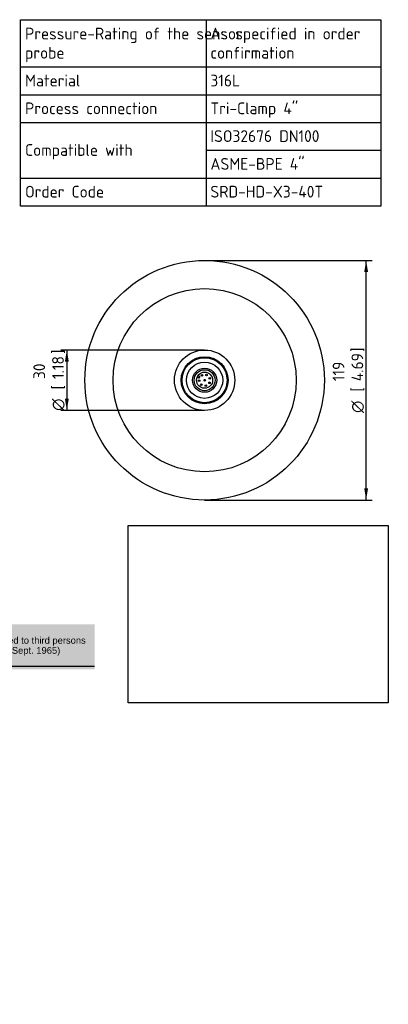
# Model space of a CAD drawing. Header units: millimetres. Extents: x 0 to 296, y -88 to 205.
# Tile 4 of 4: x 186 to 296, y -88 to 205. Entities that reach past the tile are written whole.
import ezdxf
from ezdxf.entities.mleader import LeaderData, LeaderLine
from ezdxf.enums import TextEntityAlignment as Align
from ezdxf.math import Vec2, Vec3

# ---------------------------------------------------------------- set-up
doc = ezdxf.new("R2010")
doc.units = ezdxf.units.MM
doc.layers.add('Default', color=7, linetype='Continuous')
doc.layers.add('SRD-HS-X3-40T', color=7, linetype='Continuous')
doc.styles.add('SEACAD_Solid_Edge_ISO', font='seiso.ttf')
doc.styles.add('SEACAD_Solid_Edge_ISO1_Symbols', font='semeci1.ttf')
doc.dimstyles.new('Rheonics_Publish', dxfattribs={"dimtxt": 3.5, "dimasz": 3.5, "dimexe": 1.75, "dimexo": 0, "dimgap": 0.875, "dimtad": 1, "dimdec": 0, "dimlfac": 1.25, "dimdsep": 46, "dimtxsty": 'SEACAD_Solid_Edge_ISO', "dimblk1": '_SE_FILLED', "dimblk2": '_SE_FILLED', "dimsah": 1, "dimcen": 1.75, "dimazin": 0, "dimtfac": 0.5, "dimtdec": 3, "dimtmove": 0, "dimatfit": 3, "dimfxl": 1, "dimarcsym": 0})
picture_1 = doc.add_image_def('image1.jpg', size_in_pixel=(1363, 928))

# ---------------------------------------------------------------- blocks, each defined once
blk = doc.blocks.new('SE')
at = {"layer": 'Default', "color": 7, "linetype": 'Continuous'}
for p, q in [((241.37, 205.15), (241.37, 191.07)), ((186.06, 191.07), (293.43, 191.07)), ((241.37, 191.07), (241.37, 182.79)), ((186.06, 182.79), (293.43, 182.79)), ((241.37, 182.79), (241.37, 174.52)), ((186.06, 174.52), (293.43, 174.52)), ((241.37, 174.52), (241.37, 166.24)), ((241.37, 166.24), (293.43, 166.24)), ((241.37, 166.24), (241.37, 157.96)), ((186.06, 157.96), (293.43, 157.96)), ((241.37, 157.96), (241.37, 149.61))]:
    blk.add_line(p, q, dxfattribs=at)
blk.add_lwpolyline([(186.06, 149.61), (186.06, 205.15), (293.43, 205.15), (293.43, 149.61), (186.06, 149.61)], dxfattribs=at)
at = {"layer": 'Default', "color": 7, "linetype": 'Continuous', "style": 'SEACAD_Solid_Edge_ISO'}
for s, p in [('Pressure-Rating of the sensor', (187.41, 202.77)), ('As specified in order', (242.65, 202.77)), ('probe', (187.41, 197.04)), ('confirmation', (242.65, 197.04)), ('Material', (187.41, 188.76)), ('316L', (242.65, 188.76)), ('Process connection', (187.41, 180.49)), ('Tri-Clamp 4"', (242.65, 180.49)), ('ISO32676 DN100', (242.65, 172.21)), ('Compatible with', (187.41, 168.07)), ('ASME-BPE 4"', (242.65, 163.93)), ('Order Code', (187.41, 155.65)), ('SRD-HD-X3-40T', (242.65, 155.65))]:
    blk.add_text(s, height=3.5, dxfattribs=at).set_placement(p, align=Align.TOP_LEFT)
blk = doc.blocks.new('SE3')
at = {"layer": 'SRD-HS-X3-40T', "color": 7, "linetype": 'Continuous'}
for p, q in [((239.2, 98.31), (238.69, 98.59)), ((238.98, 99.11), (239.49, 98.84)), ((239.49, 98.84), (239.2, 98.31))]:
    blk.add_line(p, q, dxfattribs=at)
for centre, radius in [((240.93, 97.72), 35.7), ((240.93, 97.72), 27.29), ((240.93, 97.72), 9), ((240.93, 97.72), 6.99), ((240.93, 97.72), 6.71), ((240.93, 97.72), 5.4), ((240.93, 97.72), 3.6), ((240.93, 97.72), 3.12), ((240.93, 97.72), 2.4), ((239.29, 97.59), 0.24), ((240.14, 99.17), 0.24), ((240.93, 97.72), 0.24), ((241.5, 99.27), 0.24), ((242.38, 96.94), 0.24), ((242.47, 98.3), 0.24), ((239.95, 96.39), 0.24), ((241.29, 96.11), 0.24)]:
    blk.add_circle(centre, radius, dxfattribs=at)
blk = doc.blocks.new('DMBLK43')
at = {"layer": 'Default', "linetype": 'Continuous'}
for points in [[(199.27, 103.22), (200.44, 103.22), (199.86, 106.72)], [(199.27, 92.22), (199.86, 88.72), (200.44, 92.22)]]:
    blk.add_hatch(color=7, dxfattribs=at).paths.add_polyline_path(points)
at = {"layer": 'Default', "color": 7, "linetype": 'Continuous'}
for p, q in [((240.93, 106.72), (198.11, 106.72)), ((199.86, 106.72), (199.86, 88.72)), ((240.93, 88.72), (198.11, 88.72))]:
    blk.add_line(p, q, dxfattribs=at)
for s, style, p in [(']', 'SEACAD_Solid_Edge_ISO', (195.48, 105.55)), ('1.18', 'SEACAD_Solid_Edge_ISO', (195.48, 98.07)), ('30', 'SEACAD_Solid_Edge_ISO', (189.88, 98.07)), ('[', 'SEACAD_Solid_Edge_ISO', (195.48, 94.97)), ('O', 'SEACAD_Solid_Edge_ISO1_Symbols', (195.48, 88.62))]:
    blk.add_text(s, height=3.5, rotation=90, dxfattribs=dict(at, style=style)).set_placement(p, align=Align.TOP_LEFT)
blk = doc.blocks.new('_SE_FILLED')
at = {"color": 0}
blk.add_line((0, 0), (-1, 0), dxfattribs=at)
blk.add_solid([(0, 0), (-1, -0.1665), (-1, 0.1665), (0, 0)], dxfattribs=at)
blk = doc.blocks.new('DMBLK44')
at = {"layer": 'Default', "linetype": 'Continuous'}
for points in [[(289.66, 129.92), (289.08, 133.42), (288.5, 129.92)], [(289.66, 65.52), (288.5, 65.52), (289.08, 62.02)]]:
    blk.add_hatch(color=7, dxfattribs=at).paths.add_polyline_path(points)
at = {"layer": 'Default', "color": 7, "linetype": 'Continuous'}
for p, q in [((240.93, 133.42), (290.83, 133.42)), ((289.08, 62.02), (289.08, 133.42)), ((240.93, 62.02), (290.83, 62.02))]:
    blk.add_line(p, q, dxfattribs=at)
for s, style, p in [(']', 'SEACAD_Solid_Edge_ISO', (284.71, 106.18)), ('4.69', 'SEACAD_Solid_Edge_ISO', (284.71, 97.43)), ('119', 'SEACAD_Solid_Edge_ISO', (279.11, 97.43)), ('[', 'SEACAD_Solid_Edge_ISO', (284.71, 94.33)), ('O', 'SEACAD_Solid_Edge_ISO1_Symbols', (284.71, 87.98))]:
    blk.add_text(s, height=3.5, rotation=90, dxfattribs=dict(at, style=style)).set_placement(p, align=Align.TOP_LEFT)
blk = doc.blocks.new('_DOT')
at = {"color": 0}
blk.add_line((0, 0), (-1, 0), dxfattribs=at)
at = {"color": 0, "const_width": 0.333}
blk.add_lwpolyline([(-0.1665, 0, 1), (0.1665, 0, 1)], format="xyb", close=True, dxfattribs=at)

msp = doc.modelspace()

# ---------------------------------------------------------------- hatches: boundary and pattern name
at = {"layer": 'Default', "linetype": 'Continuous'}
msp.add_hatch(color=7, dxfattribs=at).paths.add_polyline_path([(208.11, 25.016), (0.228, 25.016), (0.228, 11.558), (208.11, 11.558)])

# ---------------------------------------------------------------- linework, layer by layer
at = {"layer": 'Default', "color": 7, "linetype": 'Continuous'}
msp.add_line((208.108, 12.363), (0.23, 12.363), dxfattribs=at)

# ---------------------------------------------------------------- block references
at = {"layer": 'Default'}
for name in ['SE', 'SE3']:
    msp.add_blockref(name, (0, 0), dxfattribs=at)

# ---------------------------------------------------------------- dimensions: what is measured, and where the dimension line sits
at = {"layer": 'Default', "color": 7, "linetype": 'Continuous'}
for base, p1, p2, angle, picture, middle in [((289.081, 133.421), (240.93, 62.021), (240.93, 133.421), 90, 'DMBLK44', (289.081, 97.721)), ((199.856, 88.721), (240.93, 106.721), (240.93, 88.721), 270, 'DMBLK43', (199.856, 97.721))]:
    dim = msp.add_linear_dim(base=base, p1=p1, p2=p2, angle=angle, text='\\A1;%%C <>', dimstyle='Rheonics_Publish', override={"dimdec": 1, "dimlfac": 1.666667, "dimpost": '\\X', "dimtolj": 1}, dxfattribs=at)
    dim.commit()
    dim.dimension.update_dxf_attribs({"geometry": picture, "text_midpoint": middle, "dimtype": 161})

# ---------------------------------------------------------------- pictures from other files: only their frames are drawn
image = msp.add_image(picture_1, insert=(218.173, 1.619), size_in_units=(77.518, 52.778))
image.dxf.flags = 7

# ---------------------------------------------------------------- leaders
ml = msp.add_multileader_mtext('Standard', dxfattribs=at)
ml.set_content('{\\pxsm0.9;\\fArial|b0||i0||c0|p34;\\W1.;This drawing remains property of rheonics. It may be neither copied nor informed to third persons \\Por competitors without our approval. ( 2 § paragraph 1 fig.7 copyright act of 9th Sept. 1965)\\P}', color=256)
ml.set_leader_properties()
ml.set_arrow_properties(name='DOT')
ml.build(insert=Vec2(0, 0))
ml.multileader.update_dxf_attribs({"leader_type": 0, "dogleg_length": 0, "arrow_head_size": 2})
ctx = ml.context
ctx.base_point, ctx.char_height, ctx.arrow_head_size, ctx.landing_gap_size = Vec3(83.63, 19.907), 2, 2, 0.7
ctx.mtext.insert = Vec3(85.63, 21.201)

doc.saveas('drawing.dxf')
